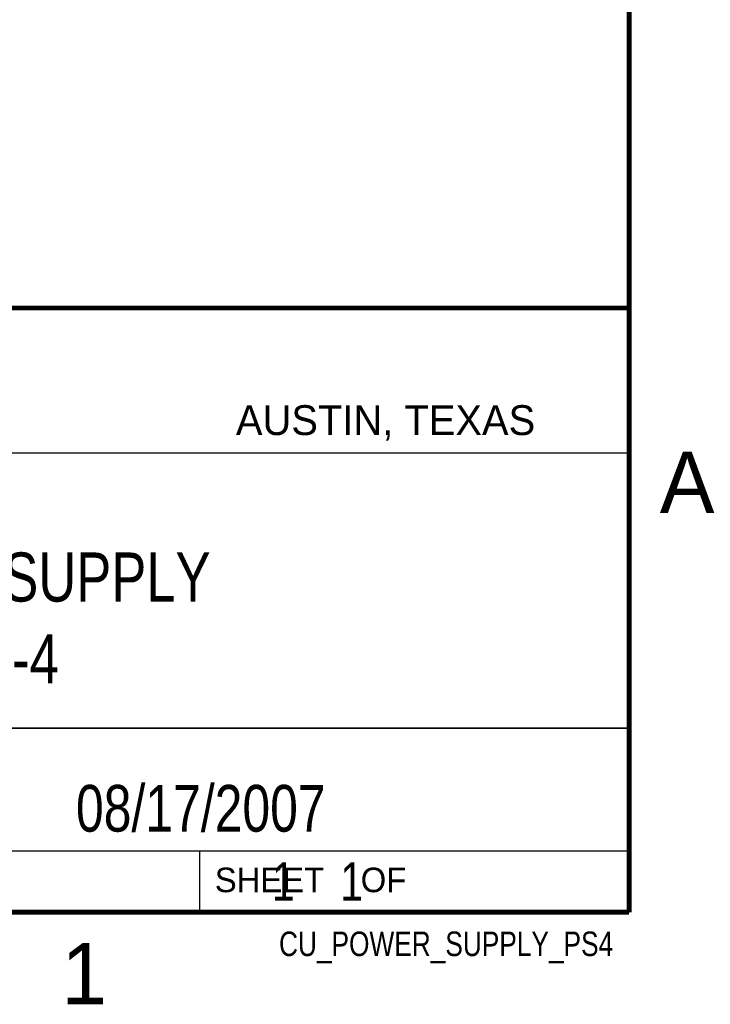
# Model space of a CAD drawing. Header units: inches. Extents: x 0 to 22, y 0 to 17.
# Tile 8 of 16: x 19 to 21.8, y 0.1 to 4.1. Entities that reach past the tile are written whole.
import ezdxf
from ezdxf.enums import TextEntityAlignment as Align

# ---------------------------------------------------------------- set-up
doc = ezdxf.new("R2010")
doc.units = ezdxf.units.IN
doc.header["$LTSCALE"] = 1.21
doc.header["$MEASUREMENT"] = 0
doc.layers.get('0').update_dxf_attribs({"linetype": 'CONTINUOUS'})
doc.styles.get("Standard").update_dxf_attribs({"font": 'txt', "width": 0.8})

msp = doc.modelspace()

# ---------------------------------------------------------------- linework, layer by layer
at = {"color": 2, "linetype": 'CONTINUOUS'}
for p, q in [((16.3737, 2.9596), (21.5037, 2.9596)), ((16.375, 2.96), (21.5, 2.96)), ((21.5037, 2.9596), (21.5037, 1.2496)), ((16.7288, 2.37), (21.5, 2.37)), ((16.3737, 1.2496), (21.5037, 1.2496)), ((18.01, 1.25), (21.5, 1.25)), ((21.5, 1.25), (21.5, 0.75)), ((16.375, 0.75), (21.5, 0.75)), ((18.01, 0.75), (21.5, 0.75)), ((19.75, 0.75), (21.5, 0.75)), ((19.75, 0.75), (19.75, 0.5)), ((21.5, 0.75), (21.5, 0.5)), ((19.75, 0.5), (21.5, 0.5)), ((20.4977, 0.4994), (21.4977, 0.4994)), ((20.4977, 0.4994), (20.4977, 0.4989)), ((20.4977, 0.4989), (21.4977, 0.4989)), ((21.4977, 0.4994), (21.4977, 0.4989))]:
    msp.add_line(p, q, dxfattribs=at)
at = {"color": 7, "linetype": 'CONTINUOUS', "const_width": 0.02}
for points in [[(21.5, 0.5), (21.5, 16.5)], [(13.6, 2.9595), (21.5, 2.96)], [(0.5, 0.5), (21.5, 0.5)]]:
    msp.add_lwpolyline(points, dxfattribs=at)

# ---------------------------------------------------------------- texts
at = {"color": 2, "linetype": 'CONTINUOUS'}
for s, height, p in [('AUSTIN, TEXAS', 0.121576, (19.898, 2.4426)), ('A', 0.25, (21.625, 2.125)), ('SHEET    OF', 0.1, (19.8121, 0.5815)), ('1', 0.25, (19.1875, 0.125))]:
    msp.add_text(s, height=height, dxfattribs=at).set_placement(p)
at = {"color": 2, "linetype": 'CONTINUOUS', "width": 0.8}
msp.add_text('CU_POWER_SUPPLY_PS4', height=0.1, dxfattribs=at).set_placement((21.4352, 0.3213), align=Align.RIGHT)
at = {"color": 7, "linetype": 'CONTINUOUS'}
for s, insert, char_height, width, attachment_point in [('POWER SUPPLY\\PPS-4', (18.9387, 1.9646), 0.2, 1.92, 2), ('08/17/2007 ', (19.755, 1.0181), 0.19, 1.672, 2), ('     1    1', (19.8125, 0.7031), 0.15625, 1.375, 1)]:
    msp.add_mtext(s, dxfattribs=dict(at, insert=insert, char_height=char_height, width=width, attachment_point=attachment_point))

doc.saveas('drawing.dxf')
